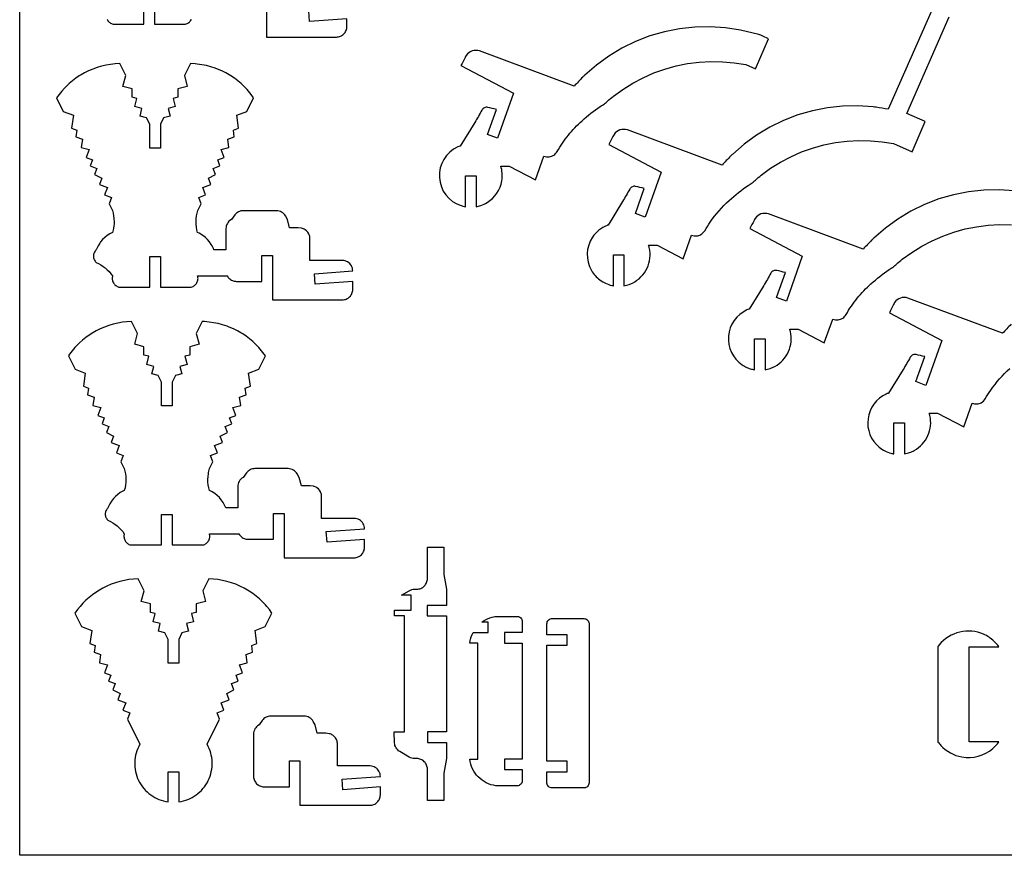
# Model space of a CAD drawing. Extents: x -56 to 89, y -25 to 54.
# Tile 1 of 4: x -56 to -10, y -25 to 15. Entities that reach past the tile are written whole.
import ezdxf

# ---------------------------------------------------------------- set-up
doc = ezdxf.new("R2010")
doc.units = 0
doc.header["$MEASUREMENT"] = 0
doc.layers.get('0').update_dxf_attribs({"linetype": 'CONTINUOUS'})
doc.layers.add('SECTIONCUTEDGES', color=18, linetype='CONTINUOUS')

msp = doc.modelspace()

# ---------------------------------------------------------------- linework, layer by layer
msp.add_lwpolyline([(88.705, 53.577), (88.705, -25.029), (-56.311, -25.029), (-56.311, 53.577)], close=True)
at = {"layer": 'SECTIONCUTEDGES'}
for points in [[(-44.597, 15.89), (-44.597, 13.782), (-41.282, 13.782), (-41.231, 13.785), (-41.181, 13.792), (-41.134, 13.805), (-41.088, 13.821), (-41.044, 13.842), (-41.003, 13.867), (-40.965, 13.896), (-40.93, 13.928), (-40.897, 13.963), (-40.869, 14.002), (-40.844, 14.043), (-40.823, 14.086), (-40.806, 14.132), (-40.794, 14.18), (-40.786, 14.229), (-40.784, 14.28), (-40.784, 14.649), (-42.56, 14.519), (-42.597, 15.022)], [(-52.163, 14.63), (-52.144, 14.591), (-52.121, 14.555), (-52.094, 14.521), (-52.065, 14.491), (-52.033, 14.463), (-51.998, 14.44), (-51.961, 14.419), (-51.921, 14.402), (-51.88, 14.39), (-50.412, 14.39), (-50.412, 15.835)], [(-49.912, 15.835), (-49.912, 14.39), (-48.444, 14.39), (-48.403, 14.402), (-48.363, 14.419), (-48.326, 14.44), (-48.291, 14.463), (-48.259, 14.491), (-48.23, 14.521), (-48.203, 14.555), (-48.18, 14.591), (-48.161, 14.63)]]:
    msp.add_lwpolyline(points, dxfattribs=at)
for points in [[(-13.012, 15.092), (-15.092, 10.359, -0.002171), (-15.665, 10.45, 0.013028), (-15.809, 10.47), (-16.533, 10.519), (-17.258, 10.504), (-17.979, 10.427), (-18.691, 10.287), (-19.389, 10.086), (-20.066, 9.826), (-20.718, 9.507), (-21.34, 9.134), (-21.927, 8.707), (-22.475, 8.232, 0.013028), (-22.578, 8.129, -0.002171), (-22.98, 7.71), (-27.471, 9.374, 0.161142), (-27.83, 9.374, 0.167596), (-28.105, 9.164, 0.03262), (-28.159, 9.069, -0.002417), (-28.353, 8.679), (-25.87, 7.367), (-26.627, 5.233), (-27.091, 5.418), (-26.673, 6.597, 0.000984), (-27.083, 6.695, 0.161021), (-27.237, 6.682, 0.167951), (-27.363, 6.567, -0.009744), (-27.699, 5.979), (-28.389, 4.865, -0.129096), (-28.413, 4.854, 0.054431), (-28.438, 4.847, 0.148247), (-29.127, 4.285, 0.286429), (-29.182, 2.712, 0.104197), (-28.776, 2.259, 0.101482), (-28.208, 1.999, 0.013414), (-28.173, 1.991, -0.004471), (-28.137, 1.985), (-28.137, 3.458), (-27.637, 3.458), (-27.637, 1.985, 0.023544), (-27.39, 2.051, 0.03569), (-27.233, 2.114, 0.169973), (-26.54, 2.813, 0.169094), (-26.432, 3.796, 0.017201), (-26.448, 3.855, -0.005733), (-26.465, 3.915), (-26.066, 3.915), (-24.825, 3.259), (-24.427, 4.381, 0.09929), (-24.188, 4.349, 0.116244), (-23.991, 4.41, 0.12564), (-23.805, 4.593, -0.015905), (-23.543, 5, -0.056835), (-22.641, 6.033, -0.035533), (-21.743, 6.741, -0.013715), (-21.645, 6.804, 0.024577), (-21.548, 6.869, 0.026089), (-21.399, 6.993, -0.020061), (-21.124, 7.227), (-20.675, 7.554), (-20.203, 7.847), (-19.712, 8.106), (-19.204, 8.329), (-18.681, 8.515), (-18.145, 8.663), (-17.601, 8.772), (-17.05, 8.842), (-16.496, 8.872), (-15.941, 8.862), (-15.388, 8.813), (-14.84, 8.724), (-13.963, 8.341), (-13.338, 9.77), (-14.215, 10.153), (-12.209, 14.74)], [(-9.112, 6.484), (-9.836, 6.532), (-10.561, 6.518), (-11.283, 6.441), (-11.995, 6.301), (-12.692, 6.1), (-13.369, 5.839), (-14.021, 5.521), (-14.643, 5.147), (-15.23, 4.721), (-15.778, 4.246, 0.013028), (-15.881, 4.143, -0.002171), (-16.283, 3.724), (-20.774, 5.388, 0.161142), (-21.133, 5.388, 0.167596), (-21.408, 5.178, 0.03262), (-21.463, 5.083, -0.002417), (-21.657, 4.693), (-19.173, 3.381), (-19.93, 1.246), (-20.395, 1.432), (-19.976, 2.611, 0.000984), (-20.387, 2.709, 0.161021), (-20.54, 2.696, 0.167951), (-20.666, 2.581, -0.009744), (-21.002, 1.993), (-21.692, 0.879, -0.104608), (-21.714, 0.867, 0.035992), (-21.805, 0.834, 0.271691), (-22.679, -0.404, 0.272097), (-22.024, -1.769, 0.041095), (-21.811, -1.888, 0.04113), (-21.581, -1.971, 0.017881), (-21.511, -1.987, -0.00596), (-21.441, -2.001), (-21.441, -0.528), (-20.941, -0.528), (-20.941, -2.001, 0.022698), (-20.696, -1.936, 0.051188), (-20.475, -1.84, 0.160914), (-19.828, -1.132, 0.163128), (-19.735, -0.19, 0.017201), (-19.751, -0.131, -0.005733), (-19.768, -0.071), (-19.37, -0.071), (-18.128, -0.727), (-17.73, 0.394, 0.110316), (-17.475, 0.366, 0.121881), (-17.256, 0.447, 0.112814), (-17.095, 0.619, -0.038886), (-16.562, 1.393, -0.039453), (-15.913, 2.076, -0.033728), (-15.046, 2.755, -0.013715), (-14.948, 2.818, 0.024577), (-14.851, 2.883, 0.026089), (-14.702, 3.007, -0.020061), (-14.427, 3.241), (-13.978, 3.567), (-13.507, 3.861), (-13.015, 4.12), (-12.507, 4.343), (-11.984, 4.529), (-11.449, 4.677), (-10.904, 4.786), (-10.354, 4.856), (-9.799, 4.886), (-9.244, 4.876)], [(-9.264, 0.157, -0.002171), (-9.666, -0.262), (-14.157, 1.401, 0.161142), (-14.516, 1.401, 0.167596), (-14.791, 1.192, 0.03262), (-14.846, 1.097, -0.002417), (-15.04, 0.707), (-12.556, -0.605), (-13.313, -2.74), (-13.778, -2.555), (-13.359, -1.376, 0.000984), (-13.77, -1.277, 0.161021), (-13.923, -1.291, 0.167951), (-14.049, -1.406, -0.009744), (-14.385, -1.993), (-15.075, -3.107, -0.104608), (-15.097, -3.119, 0.035992), (-15.188, -3.152, 0.259424), (-16.054, -4.322, 0.259758), (-15.517, -5.673, 0.052586), (-15.256, -5.844, 0.052673), (-14.964, -5.957, 0.017881), (-14.894, -5.973, -0.00596), (-14.824, -5.988), (-14.824, -4.515), (-14.324, -4.515), (-14.324, -5.988, 0.022698), (-14.079, -5.922, 0.051188), (-13.858, -5.826, 0.160914), (-13.211, -5.119, 0.163128), (-13.118, -4.177, 0.017201), (-13.134, -4.117, -0.005733), (-13.151, -4.058), (-12.753, -4.058), (-11.511, -4.713), (-11.113, -3.592, 0.09929), (-10.874, -3.623, 0.116244), (-10.677, -3.562, 0.12564), (-10.491, -3.379, -0.015905), (-10.229, -2.972, -0.056835), (-9.327, -1.94, -0.035533)]]:
    msp.add_lwpolyline(points, format="xyb", dxfattribs=at)
for points in [[(-35.153, 5.732), (-35.153, 7.205), (-34.653, 7.205), (-34.653, 5.732, 0.020963), (-34.434, 5.789, 0.061647), (-34.127, 5.928, 0.220567), (-33.431, 6.966, 0.114184), (-33.481, 7.662), (-33.082, 7.662), (-31.841, 7.006), (-31.443, 8.128, 0.110316), (-31.187, 8.1, 0.121881), (-30.968, 8.18, 0.112814), (-30.808, 8.352, -0.038886), (-30.275, 9.126, -0.039453), (-29.626, 9.809, -0.033728), (-28.758, 10.488, -0.013715), (-28.66, 10.551, 0.024577), (-28.564, 10.616, 0.026089), (-28.414, 10.74, -0.020061), (-28.139, 10.974), (-27.69, 11.3), (-27.219, 11.594), (-26.728, 11.853), (-26.219, 12.076), (-25.696, 12.262), (-25.161, 12.41), (-24.617, 12.519), (-24.066, 12.589), (-23.512, 12.619), (-22.956, 12.609), (-22.403, 12.56), (-21.855, 12.471), (-21.399, 12.271), (-20.774, 13.7, -0.004535), (-21.138, 13.863, 0.027218), (-21.23, 13.9), (-22.107, 14.106), (-22.824, 14.217), (-23.548, 14.266), (-24.274, 14.251), (-24.995, 14.174), (-25.707, 14.034), (-26.404, 13.833), (-27.081, 13.573), (-27.733, 13.254), (-28.355, 12.881), (-28.943, 12.454), (-29.491, 11.979, 0.013028), (-29.593, 11.876, -0.002171), (-29.995, 11.457), (-34.487, 13.121, 0.161142), (-34.846, 13.121, 0.167596), (-35.121, 12.911, 0.03262), (-35.175, 12.816, -0.002417), (-35.369, 12.426), (-32.885, 11.114), (-33.642, 8.98), (-34.107, 9.165), (-33.689, 10.344, 0.000984), (-34.099, 10.442, 0.161021), (-34.252, 10.429, 0.167951), (-34.379, 10.314, -0.009744), (-34.714, 9.726), (-35.404, 8.612, -0.104608), (-35.426, 8.601, 0.035992), (-35.517, 8.567, 0.3096), (-36.394, 7.119, 0.310426), (-35.362, 5.783, 0.017896), (-35.279, 5.759, 0.01187)], [(-9.84, -19.646), (-11.247, -19.646), (-11.247, -15.14), (-9.84, -15.14, 0.038073), (-10.078, -14.876, 0.086225), (-10.573, -14.544, 0.165526), (-11.702, -14.442, 0.163078), (-12.675, -15.054, -0.003274), (-12.73, -15.121, 0.092926), (-12.741, -15.14), (-12.741, -19.646, 0.085175), (-12.731, -19.665, 0.019014), (-12.604, -19.814, 0.164246), (-11.599, -20.364, 0.225008), (-10.13, -19.962, 0.029293), (-9.998, -19.835, 0.021768)]]:
    msp.add_lwpolyline(points, format="xyb", close=True, dxfattribs=at)
for points in [[(-52.734, 3.156), (-52.708, 3.124), (-52.679, 3.094), (-52.564, 3.039), (-52.453, 2.976), (-52.347, 2.905), (-52.247, 2.828), (-52.152, 2.744), (-52.062, 2.653), (-51.979, 2.557), (-51.903, 2.455), (-51.913, 2.413), (-51.919, 2.371), (-51.921, 2.328), (-51.918, 2.286), (-51.912, 2.244), (-51.901, 2.203), (-51.886, 2.164), (-51.866, 2.125), (-51.843, 2.089), (-51.817, 2.055), (-51.788, 2.025), (-51.755, 1.997), (-51.721, 1.973), (-51.683, 1.953), (-51.644, 1.936), (-51.603, 1.924), (-50.135, 1.924), (-50.135, 3.369), (-49.635, 3.369), (-49.635, 1.924), (-48.166, 1.924), (-48.125, 1.936), (-48.086, 1.953), (-48.049, 1.973), (-48.014, 1.997), (-47.982, 2.025), (-47.952, 2.055), (-47.926, 2.089), (-47.903, 2.125), (-47.884, 2.164), (-47.869, 2.203), (-47.858, 2.244), (-47.851, 2.286), (-47.849, 2.328), (-47.85, 2.371), (-47.856, 2.413), (-47.867, 2.455), (-46.463, 2.454), (-46.438, 2.413), (-46.41, 2.374), (-46.378, 2.339), (-46.342, 2.307), (-46.304, 2.278), (-46.263, 2.253), (-46.219, 2.232), (-46.174, 2.215), (-46.126, 2.203), (-46.076, 2.196), (-46.025, 2.193), (-44.82, 2.193), (-44.82, 3.424), (-44.32, 3.424), (-44.32, 1.316), (-41.004, 1.316), (-40.954, 1.319), (-40.904, 1.326), (-40.856, 1.338), (-40.811, 1.355), (-40.767, 1.376), (-40.726, 1.401), (-40.688, 1.43), (-40.652, 1.462), (-40.62, 1.497), (-40.591, 1.536), (-40.567, 1.577), (-40.546, 1.62), (-40.529, 1.666), (-40.517, 1.714), (-40.509, 1.763), (-40.506, 1.814), (-40.506, 2.183), (-42.283, 2.053), (-42.32, 2.556), (-40.506, 2.689), (-40.51, 2.753), (-40.523, 2.815), (-40.543, 2.876), (-40.571, 2.934), (-40.606, 2.987), (-40.648, 3.035), (-40.697, 3.078), (-40.75, 3.113), (-40.807, 3.142), (-40.868, 3.163), (-40.931, 3.175), (-40.994, 3.179), (-42.539, 3.179), (-42.539, 4.223), (-42.542, 4.27), (-42.548, 4.315), (-42.558, 4.36), (-42.573, 4.402), (-42.591, 4.443), (-42.637, 4.519), (-42.696, 4.585), (-42.766, 4.64), (-42.804, 4.663), (-42.845, 4.682), (-42.888, 4.698), (-42.932, 4.71), (-43.088, 4.73), (-43.5, 4.73), (-43.6, 5.132), (-43.697, 5.297), (-43.734, 5.352), (-43.777, 5.4), (-43.825, 5.442), (-43.879, 5.478), (-43.936, 5.506), (-43.997, 5.526), (-44.061, 5.539), (-44.127, 5.544), (-45.706, 5.544), (-45.765, 5.54), (-45.823, 5.53), (-45.879, 5.513), (-45.932, 5.49), (-45.982, 5.46), (-46.028, 5.426), (-46.071, 5.385), (-46.108, 5.34), (-46.26, 5.132), (-46.331, 5.085), (-46.38, 5.042), (-46.422, 4.993), (-46.457, 4.94), (-46.486, 4.882), (-46.506, 4.822), (-46.519, 4.758), (-46.523, 4.692), (-46.523, 3.68), (-47.091, 3.68), (-47.118, 3.749), (-47.181, 3.881), (-47.218, 3.944), (-47.3, 4.064), (-47.394, 4.175), (-47.498, 4.276), (-47.554, 4.322), (-47.673, 4.406), (-47.8, 4.479), (-47.867, 4.51), (-47.899, 4.639), (-47.921, 4.769), (-47.934, 4.9), (-47.938, 5.032), (-47.931, 5.163), (-47.916, 5.294), (-47.89, 5.424), (-47.855, 5.552), (-47.701, 5.863), (-47.816, 6.172), (-47.489, 6.293), (-47.62, 6.647), (-47.245, 6.786), (-47.355, 7.084), (-47.014, 7.253), (-47.125, 7.551), (-46.808, 7.668), (-46.915, 7.954), (-46.611, 8.067), (-46.751, 8.444), (-46.378, 8.538), (-46.432, 8.933), (-46.127, 9.046), (-46.17, 9.366), (-45.923, 9.458), (-46.008, 10.077), (-45.528, 10.256), (-45.211, 10.896), (-45.329, 11.059), (-45.456, 11.214), (-45.522, 11.289), (-45.66, 11.434), (-45.806, 11.571), (-45.959, 11.701), (-46.119, 11.822), (-46.285, 11.934), (-46.371, 11.987), (-46.528, 12.077), (-46.725, 12.175), (-46.927, 12.261), (-47.03, 12.3), (-47.238, 12.368), (-47.449, 12.424), (-47.664, 12.468), (-47.881, 12.499), (-47.99, 12.509), (-48.21, 12.521), (-48.489, 11.958), (-48.357, 11.441), (-48.8, 11.329), (-48.8, 10.929), (-49.026, 10.872), (-48.926, 10.48), (-49.262, 10.395), (-49.171, 10.035), (-49.479, 9.956), (-49.635, 9.641), (-49.635, 8.517), (-50.135, 8.517), (-50.135, 9.641), (-50.291, 9.956), (-50.599, 10.035), (-50.507, 10.395), (-50.843, 10.48), (-50.744, 10.872), (-50.97, 10.929), (-50.97, 11.329), (-51.412, 11.441), (-51.281, 11.958), (-51.559, 12.521), (-51.779, 12.509), (-51.997, 12.485), (-52.213, 12.448), (-52.426, 12.398), (-52.636, 12.336), (-52.842, 12.261), (-53.044, 12.175), (-53.241, 12.077), (-53.399, 11.987), (-53.484, 11.934), (-53.651, 11.822), (-53.81, 11.701), (-53.963, 11.571), (-54.037, 11.504), (-54.179, 11.363), (-54.314, 11.214), (-54.44, 11.059), (-54.558, 10.896), (-54.241, 10.256), (-53.761, 10.077), (-53.847, 9.458), (-53.599, 9.366), (-53.643, 9.046), (-53.337, 8.933), (-53.392, 8.538), (-53.019, 8.444), (-53.159, 8.067), (-52.855, 7.954), (-52.961, 7.668), (-52.645, 7.551), (-52.755, 7.253), (-52.414, 7.084), (-52.525, 6.786), (-52.149, 6.647), (-52.281, 6.293), (-51.953, 6.172), (-52.068, 5.863), (-51.914, 5.552), (-51.879, 5.424), (-51.854, 5.294), (-51.838, 5.163), (-51.832, 5.032), (-51.835, 4.9), (-51.84, 4.835), (-51.858, 4.704), (-51.885, 4.574), (-51.903, 4.51), (-52.034, 4.444), (-52.157, 4.366), (-52.272, 4.276), (-52.376, 4.175), (-52.469, 4.064), (-52.512, 4.005), (-52.588, 3.881), (-52.652, 3.749), (-52.679, 3.68), (-52.708, 3.65), (-52.734, 3.618), (-52.757, 3.584), (-52.775, 3.547), (-52.79, 3.509), (-52.801, 3.469), (-52.807, 3.429), (-52.809, 3.387), (-52.807, 3.346), (-52.801, 3.305), (-52.79, 3.265), (-52.775, 3.227), (-52.757, 3.19)], [(-52.176, -9.079), (-52.15, -9.111), (-52.121, -9.14), (-52.006, -9.196), (-51.895, -9.259), (-51.789, -9.33), (-51.689, -9.407), (-51.594, -9.491), (-51.504, -9.581), (-51.421, -9.678), (-51.345, -9.78), (-51.355, -9.822), (-51.361, -9.864), (-51.363, -9.906), (-51.36, -9.949), (-51.354, -9.99), (-51.343, -10.031), (-51.328, -10.071), (-51.308, -10.11), (-51.285, -10.146), (-51.259, -10.179), (-51.23, -10.21), (-51.197, -10.237), (-51.163, -10.261), (-51.125, -10.282), (-51.086, -10.298), (-51.045, -10.311), (-49.577, -10.311), (-49.577, -8.866), (-49.077, -8.866), (-49.077, -10.311), (-47.608, -10.311), (-47.567, -10.298), (-47.528, -10.282), (-47.491, -10.261), (-47.456, -10.237), (-47.424, -10.21), (-47.394, -10.179), (-47.368, -10.146), (-47.345, -10.11), (-47.326, -10.071), (-47.311, -10.031), (-47.3, -9.99), (-47.293, -9.949), (-47.291, -9.906), (-47.292, -9.864), (-47.298, -9.822), (-47.309, -9.78), (-45.905, -9.781), (-45.88, -9.822), (-45.852, -9.861), (-45.82, -9.896), (-45.784, -9.928), (-45.746, -9.957), (-45.705, -9.982), (-45.661, -10.003), (-45.616, -10.019), (-45.568, -10.032), (-45.518, -10.039), (-45.467, -10.042), (-44.262, -10.042), (-44.262, -8.811), (-43.762, -8.811), (-43.762, -10.919), (-40.446, -10.919), (-40.396, -10.916), (-40.346, -10.909), (-40.298, -10.896), (-40.253, -10.88), (-40.209, -10.859), (-40.168, -10.834), (-40.13, -10.805), (-40.094, -10.773), (-40.062, -10.737), (-40.033, -10.699), (-40.009, -10.658), (-39.988, -10.615), (-39.971, -10.569), (-39.959, -10.521), (-39.951, -10.472), (-39.948, -10.421), (-39.948, -10.052), (-41.725, -10.182), (-41.762, -9.679), (-39.948, -9.546), (-39.952, -9.482), (-39.965, -9.419), (-39.985, -9.359), (-40.013, -9.301), (-40.048, -9.248), (-40.09, -9.199), (-40.139, -9.157), (-40.192, -9.121), (-40.249, -9.093), (-40.31, -9.072), (-40.373, -9.06), (-40.436, -9.055), (-41.981, -9.055), (-41.981, -8.012), (-41.984, -7.965), (-41.99, -7.919), (-42, -7.875), (-42.015, -7.832), (-42.033, -7.791), (-42.079, -7.716), (-42.138, -7.649), (-42.208, -7.594), (-42.246, -7.572), (-42.287, -7.552), (-42.33, -7.537), (-42.374, -7.525), (-42.53, -7.504), (-42.942, -7.504), (-43.042, -7.103), (-43.139, -6.938), (-43.176, -6.883), (-43.219, -6.835), (-43.267, -6.793), (-43.321, -6.757), (-43.378, -6.729), (-43.439, -6.708), (-43.503, -6.696), (-43.569, -6.691), (-45.148, -6.691), (-45.207, -6.695), (-45.265, -6.705), (-45.321, -6.722), (-45.374, -6.745), (-45.424, -6.774), (-45.47, -6.809), (-45.513, -6.85), (-45.55, -6.895), (-45.702, -7.103), (-45.773, -7.149), (-45.822, -7.193), (-45.864, -7.241), (-45.899, -7.295), (-45.928, -7.352), (-45.948, -7.413), (-45.961, -7.477), (-45.965, -7.542), (-45.965, -8.555), (-46.533, -8.555), (-46.59, -8.419), (-46.66, -8.291), (-46.742, -8.171), (-46.836, -8.06), (-46.94, -7.959), (-47.054, -7.869), (-47.177, -7.791), (-47.309, -7.725), (-47.341, -7.596), (-47.363, -7.466), (-47.376, -7.334), (-47.38, -7.203), (-47.373, -7.071), (-47.358, -6.94), (-47.346, -6.875), (-47.316, -6.747), (-47.297, -6.683), (-47.143, -6.372), (-47.258, -6.063), (-46.931, -5.942), (-47.062, -5.588), (-46.687, -5.448), (-46.797, -5.151), (-46.456, -4.982), (-46.567, -4.684), (-46.25, -4.567), (-46.357, -4.28), (-46.053, -4.167), (-46.193, -3.791), (-45.82, -3.697), (-45.874, -3.302), (-45.569, -3.189), (-45.613, -2.869), (-45.365, -2.777), (-45.45, -2.157), (-44.97, -1.979), (-44.653, -1.339), (-44.771, -1.176), (-44.898, -1.021), (-44.964, -0.945), (-45.102, -0.801), (-45.248, -0.663), (-45.401, -0.534), (-45.561, -0.413), (-45.727, -0.301), (-45.813, -0.248), (-45.97, -0.158), (-46.167, -0.06), (-46.369, 0.027), (-46.472, 0.065), (-46.68, 0.134), (-46.891, 0.189), (-47.106, 0.233), (-47.323, 0.264), (-47.542, 0.282), (-47.652, 0.286), (-47.931, -0.277), (-47.799, -0.794), (-48.242, -0.906), (-48.242, -1.305), (-48.468, -1.363), (-48.368, -1.755), (-48.704, -1.84), (-48.613, -2.2), (-48.921, -2.278), (-49.077, -2.593), (-49.077, -3.718), (-49.577, -3.718), (-49.577, -2.593), (-49.733, -2.278), (-50.041, -2.2), (-49.949, -1.84), (-50.285, -1.755), (-50.186, -1.363), (-50.412, -1.305), (-50.412, -0.906), (-50.854, -0.794), (-50.723, -0.277), (-51.002, 0.286), (-51.221, 0.275), (-51.439, 0.25), (-51.655, 0.213), (-51.868, 0.163), (-52.078, 0.101), (-52.284, 0.027), (-52.486, -0.06), (-52.683, -0.158), (-52.841, -0.248), (-53.01, -0.356), (-53.173, -0.473), (-53.33, -0.598), (-53.479, -0.731), (-53.551, -0.801), (-53.689, -0.945), (-53.82, -1.097), (-53.942, -1.257), (-54, -1.339), (-53.683, -1.979), (-53.203, -2.157), (-53.289, -2.777), (-53.041, -2.869), (-53.085, -3.189), (-52.779, -3.302), (-52.834, -3.697), (-52.461, -3.791), (-52.601, -4.167), (-52.297, -4.28), (-52.403, -4.567), (-52.087, -4.684), (-52.198, -4.982), (-51.856, -5.151), (-51.967, -5.448), (-51.591, -5.588), (-51.723, -5.942), (-51.396, -6.063), (-51.51, -6.372), (-51.356, -6.683), (-51.321, -6.811), (-51.296, -6.94), (-51.28, -7.071), (-51.274, -7.203), (-51.277, -7.334), (-51.29, -7.466), (-51.313, -7.596), (-51.345, -7.725), (-51.411, -7.756), (-51.539, -7.828), (-51.658, -7.913), (-51.767, -8.008), (-51.866, -8.114), (-51.954, -8.23), (-52.03, -8.354), (-52.094, -8.486), (-52.121, -8.555), (-52.15, -8.584), (-52.176, -8.616), (-52.199, -8.651), (-52.217, -8.687), (-52.232, -8.726), (-52.243, -8.765), (-52.249, -8.806), (-52.251, -8.848), (-52.249, -8.889), (-52.243, -8.93), (-52.232, -8.97), (-52.217, -9.008), (-52.199, -9.044)], [(-38.327, -20.07), (-38.374, -20.029), (-38.416, -19.982), (-38.451, -19.932), (-38.479, -19.877), (-38.501, -19.819), (-38.516, -19.758), (-38.523, -19.695), (-38.539, -19.174), (-38.044, -19.174), (-38.044, -13.674), (-38.523, -13.674), (-38.523, -13.399), (-37.726, -13.399), (-37.726, -12.69), (-38.187, -12.69), (-37.83, -12.479), (-37.769, -12.448), (-37.705, -12.426), (-37.639, -12.412), (-37.571, -12.408), (-37.416, -12.405), (-37.366, -12.397), (-37.317, -12.385), (-37.27, -12.368), (-37.226, -12.346), (-37.184, -12.321), (-37.145, -12.292), (-37.109, -12.259), (-37.076, -12.223), (-37.047, -12.184), (-37.021, -12.142), (-37, -12.097), (-36.983, -12.051), (-36.97, -12.002), (-36.963, -11.952), (-36.96, -11.9), (-36.96, -10.416), (-36.177, -10.416), (-36.177, -11.711), (-36.06, -12.408), (-36.06, -13.174), (-36.974, -13.174), (-36.974, -13.674), (-36.06, -13.674), (-36.06, -19.174), (-36.961, -19.174), (-36.961, -19.674), (-36.06, -19.674), (-36.06, -20.44), (-36.177, -21.137), (-36.177, -22.432), (-36.96, -22.432), (-36.96, -20.948), (-36.963, -20.896), (-36.97, -20.846), (-36.983, -20.797), (-37, -20.751), (-37.021, -20.706), (-37.047, -20.664), (-37.076, -20.625), (-37.109, -20.589), (-37.145, -20.556), (-37.184, -20.527), (-37.226, -20.502), (-37.27, -20.48), (-37.317, -20.463), (-37.366, -20.451), (-37.416, -20.443), (-37.571, -20.44), (-37.639, -20.436), (-37.705, -20.422), (-37.769, -20.4), (-37.83, -20.369), (-38.275, -20.106)], [(-50.418, -21.866), (-50.343, -21.949), (-50.263, -22.027), (-50.179, -22.1), (-50.091, -22.168), (-49.999, -22.23), (-49.903, -22.287), (-49.804, -22.338), (-49.702, -22.383), (-49.596, -22.421), (-49.488, -22.454), (-49.378, -22.479), (-49.265, -22.498), (-49.265, -21.069), (-48.765, -21.069), (-48.765, -22.498), (-48.653, -22.479), (-48.542, -22.454), (-48.434, -22.421), (-48.329, -22.383), (-48.227, -22.338), (-48.127, -22.287), (-48.031, -22.23), (-47.939, -22.168), (-47.851, -22.1), (-47.767, -22.027), (-47.688, -21.949), (-47.613, -21.866), (-47.543, -21.778), (-47.478, -21.686), (-47.419, -21.589), (-47.365, -21.488), (-47.318, -21.384), (-47.278, -21.278), (-47.244, -21.171), (-47.217, -21.062), (-47.197, -20.952), (-47.184, -20.841), (-47.177, -20.73), (-47.177, -20.618), (-47.184, -20.507), (-47.198, -20.397), (-47.218, -20.287), (-47.245, -20.179), (-47.279, -20.072), (-47.319, -19.966), (-47.366, -19.863), (-47.42, -19.762), (-46.832, -18.574), (-46.947, -18.266), (-46.619, -18.144), (-46.751, -17.791), (-46.375, -17.651), (-46.486, -17.354), (-46.145, -17.185), (-46.255, -16.887), (-45.939, -16.769), (-46.045, -16.483), (-45.741, -16.37), (-45.881, -15.994), (-45.508, -15.899), (-45.563, -15.505), (-45.257, -15.391), (-45.301, -15.072), (-45.053, -14.98), (-45.139, -14.36), (-44.659, -14.182), (-44.342, -13.542), (-44.46, -13.379), (-44.586, -13.223), (-44.653, -13.148), (-44.791, -13.003), (-44.937, -12.866), (-45.09, -12.737), (-45.249, -12.616), (-45.416, -12.503), (-45.501, -12.45), (-45.659, -12.361), (-45.856, -12.262), (-46.058, -12.176), (-46.264, -12.102), (-46.474, -12.04), (-46.687, -11.99), (-46.903, -11.953), (-47.121, -11.928), (-47.341, -11.916), (-47.619, -12.479), (-47.488, -12.996), (-47.93, -13.109), (-47.93, -13.508), (-48.156, -13.565), (-48.057, -13.958), (-48.393, -14.043), (-48.301, -14.403), (-48.61, -14.481), (-48.765, -14.796), (-48.765, -15.92), (-49.265, -15.92), (-49.265, -14.796), (-49.421, -14.481), (-49.729, -14.403), (-49.638, -14.043), (-49.974, -13.958), (-49.874, -13.565), (-50.1, -13.508), (-50.1, -13.109), (-50.543, -12.996), (-50.411, -12.479), (-50.69, -11.916), (-50.91, -11.928), (-51.128, -11.953), (-51.344, -11.99), (-51.557, -12.04), (-51.767, -12.102), (-51.973, -12.176), (-52.175, -12.262), (-52.372, -12.361), (-52.529, -12.45), (-52.699, -12.559), (-52.862, -12.675), (-53.018, -12.801), (-53.168, -12.934), (-53.31, -13.075), (-53.444, -13.223), (-53.571, -13.379), (-53.689, -13.542), (-53.372, -14.182), (-52.892, -14.36), (-52.977, -14.98), (-52.73, -15.072), (-52.773, -15.391), (-52.468, -15.505), (-52.522, -15.899), (-52.149, -15.994), (-52.289, -16.37), (-51.985, -16.483), (-52.092, -16.769), (-51.775, -16.887), (-51.886, -17.185), (-51.545, -17.354), (-51.655, -17.651), (-51.28, -17.791), (-51.411, -18.144), (-51.084, -18.266), (-51.199, -18.574), (-50.611, -19.762), (-50.664, -19.863), (-50.711, -19.966), (-50.752, -20.072), (-50.785, -20.179), (-50.812, -20.287), (-50.833, -20.397), (-50.846, -20.507), (-50.853, -20.618), (-50.853, -20.73), (-50.847, -20.841), (-50.833, -20.952), (-50.813, -21.062), (-50.787, -21.171), (-50.753, -21.278), (-50.713, -21.384), (-50.665, -21.488), (-50.612, -21.589), (-50.553, -21.686), (-50.488, -21.778)], [(-34.628, -21.226), (-34.699, -21.133), (-34.763, -21.033), (-34.818, -20.929), (-34.865, -20.819), (-34.902, -20.705), (-34.931, -20.587), (-34.949, -20.466), (-34.565, -20.466), (-34.565, -14.966), (-34.949, -14.966), (-34.931, -14.844), (-34.918, -14.785), (-34.884, -14.668), (-34.842, -14.556), (-34.799, -14.466), (-34.082, -14.466), (-34.082, -13.966), (-34.373, -13.966), (-34.272, -13.898), (-34.169, -13.84), (-34.115, -13.815), (-34.004, -13.77), (-33.888, -13.735), (-33.769, -13.709), (-33.708, -13.7), (-32.684, -13.701), (-32.635, -13.711), (-32.612, -13.719), (-32.57, -13.742), (-32.533, -13.772), (-32.503, -13.809), (-32.48, -13.852), (-32.465, -13.898), (-32.46, -13.949), (-32.46, -14.466), (-33.305, -14.466), (-33.305, -14.966), (-32.46, -14.966), (-32.46, -20.466), (-33.305, -20.466), (-33.305, -20.966), (-32.46, -20.966), (-32.461, -21.508), (-32.471, -21.557), (-32.48, -21.58), (-32.502, -21.622), (-32.533, -21.659), (-32.57, -21.689), (-32.612, -21.712), (-32.659, -21.727), (-32.709, -21.732), (-33.712, -21.732), (-33.833, -21.711), (-33.95, -21.68), (-34.063, -21.639), (-34.171, -21.59), (-34.275, -21.533), (-34.372, -21.467), (-34.464, -21.394), (-34.549, -21.313)], [(-31.218, -21.761), (-31.249, -21.724), (-31.272, -21.682), (-31.28, -21.659), (-31.29, -21.611), (-31.291, -21.068), (-30.332, -21.068), (-30.332, -20.568), (-31.291, -20.568), (-31.291, -15.068), (-30.332, -15.068), (-30.332, -14.568), (-31.291, -14.568), (-31.291, -14.051), (-31.286, -14.001), (-31.272, -13.954), (-31.249, -13.912), (-31.218, -13.875), (-31.182, -13.844), (-31.139, -13.821), (-31.116, -13.813), (-31.068, -13.803), (-29.541, -13.802), (-29.49, -13.807), (-29.444, -13.821), (-29.401, -13.844), (-29.364, -13.875), (-29.334, -13.912), (-29.311, -13.954), (-29.303, -13.977), (-29.293, -14.025), (-29.292, -21.585), (-29.297, -21.635), (-29.311, -21.682), (-29.334, -21.724), (-29.364, -21.761), (-29.401, -21.792), (-29.444, -21.814), (-29.466, -21.823), (-29.515, -21.833), (-31.042, -21.834), (-31.093, -21.829), (-31.139, -21.814), (-31.182, -21.792)], [(-40.972, -21.92), (-41.009, -21.417), (-39.196, -21.285), (-39.2, -21.221), (-39.212, -21.158), (-39.232, -21.097), (-39.261, -21.04), (-39.296, -20.986), (-39.338, -20.938), (-39.386, -20.896), (-39.439, -20.86), (-39.497, -20.831), (-39.557, -20.811), (-39.62, -20.798), (-39.684, -20.794), (-41.229, -20.794), (-41.229, -19.75), (-41.231, -19.704), (-41.238, -19.658), (-41.248, -19.614), (-41.262, -19.571), (-41.28, -19.53), (-41.327, -19.454), (-41.355, -19.42), (-41.419, -19.359), (-41.455, -19.333), (-41.494, -19.31), (-41.535, -19.291), (-41.577, -19.275), (-41.622, -19.264), (-41.778, -19.243), (-42.189, -19.243), (-42.29, -18.841), (-42.386, -18.676), (-42.423, -18.622), (-42.466, -18.573), (-42.515, -18.531), (-42.568, -18.496), (-42.626, -18.468), (-42.687, -18.447), (-42.751, -18.434), (-42.816, -18.43), (-44.396, -18.43), (-44.455, -18.433), (-44.513, -18.444), (-44.568, -18.461), (-44.621, -18.484), (-44.671, -18.513), (-44.718, -18.548), (-44.76, -18.588), (-44.798, -18.634), (-44.95, -18.841), (-45.021, -18.888), (-45.07, -18.931), (-45.112, -18.98), (-45.147, -19.033), (-45.175, -19.091), (-45.196, -19.152), (-45.209, -19.215), (-45.213, -19.281), (-45.213, -21.282), (-45.21, -21.333), (-45.203, -21.383), (-45.191, -21.43), (-45.174, -21.476), (-45.153, -21.52), (-45.128, -21.561), (-45.099, -21.599), (-45.067, -21.634), (-45.032, -21.667), (-44.993, -21.695), (-44.952, -21.72), (-44.909, -21.741), (-44.863, -21.758), (-44.815, -21.77), (-44.766, -21.778), (-44.715, -21.78), (-43.51, -21.78), (-43.51, -20.549), (-43.01, -20.549), (-43.01, -22.657), (-39.694, -22.657), (-39.643, -22.655), (-39.594, -22.647), (-39.546, -22.635), (-39.5, -22.618), (-39.457, -22.597), (-39.416, -22.572), (-39.377, -22.544), (-39.342, -22.511), (-39.31, -22.476), (-39.281, -22.438), (-39.256, -22.397), (-39.235, -22.353), (-39.218, -22.307), (-39.206, -22.26), (-39.199, -22.21), (-39.196, -22.159), (-39.196, -21.79)]]:
    msp.add_lwpolyline(points, close=True, dxfattribs=at)

doc.saveas('drawing.dxf')
